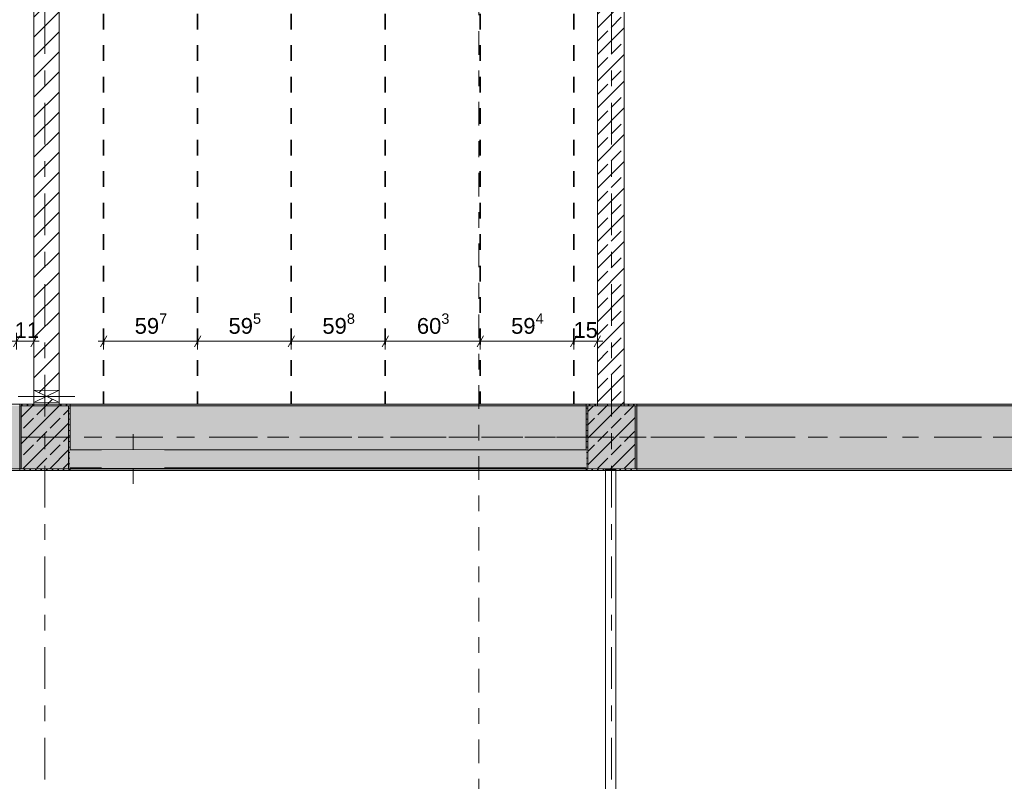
# Model space of a CAD drawing. Header units: metres. Extents: x -3.6 to 84.5, y -11 to 16.8.
# Tile 40 of 229: x 7.6 to 13.8, y 6.1 to 11. Entities that reach past the tile are written whole.
import ezdxf

# ---------------------------------------------------------------- set-up
doc = ezdxf.new("R2010")
doc.units = ezdxf.units.M
doc.header["$MEASUREMENT"] = 0
for name, pattern in [('Achse', [0.2, 0.1, -0.05, 0, -0.05]), ('Schnittlinie', [0.3, 0.15, -0.075, 0, -0.075]), ('Strichlinie doppelt', [0.546806, 0.264583, -0.105833, 0.070556, -0.105833]), ('Strichlinie eng', [0.115, 0.075, -0.04]), ('Wipeout_Contour', [1, 0, -1])]:
    doc.linetypes.add(name, pattern=pattern)
for name, color, linetype in [('155 - Bemaßung_ Beschriftung.Ausbau - Deckenelemente', 7, 'Continuous'), ('201a - Marker.Schnitt - optisch Grundriss', 7, 'Continuous'), ('451 - Universal.Achsen Raster', 7, 'Continuous'), ('605 - Struktur.Wand Innen', 7, 'Continuous'), ('607 - Struktur.Stütze', 7, 'Continuous'), ('608 - Struktur.Träger', 7, 'Continuous'), ('Abbruch_605 - Struktur.Wand Innen', 7, 'Continuous'), ('Neubau_605 - Struktur.Wand Innen', 7, 'Continuous')]:
    doc.layers.add(name, color=color, linetype=linetype)
doc.styles.add('ERSTELLTER_STIL_2', font='txt')
doc.linetypes.add('Abbruch 1', pattern='A,0,[1,2022.0244.A_L5A-PL04.10_iA_Deckenelemente 3.OG1.Shx,S=0.001984,R=0,X=0,Y=0],-0.25,0', length=0.25)
doc.dimstyles.new('ERSTELLTER_STIL__1', dxfattribs={"dimtxt": 0.1, "dimasz": 0.0532, "dimexe": 0.18, "dimexo": 0.0625, "dimgap": 0, "dimtad": 1, "dimtih": 1, "dimtoh": 1, "dimzin": 0, "dimdsep": 46, "dimtxsty": 'ERSTELLTER_STIL_2', "dimblk": 'ARROWHEAD_2', "dimblk1": 'ARROWHEAD_2', "dimblk2": 'ARROWHEAD_2', "dimcen": 0.09, "dimse1": 1, "dimse2": 1, "dimclrd": 7, "dimclre": 7, "dimclrt": 7, "dimazin": 0, "dimtfac": 1, "dimtdec": 4, "dimtmove": 0, "dimatfit": 3, "dimfxl": 1, "dimtolj": 1, "dimtzin": 0, "dimarcsym": 0})
doc.dimstyles.new('ERSTELLTER_STIL__2', dxfattribs={"dimtxt": 0.1, "dimasz": 0.0532, "dimexe": 0.18, "dimexo": 0.0625, "dimgap": 0, "dimtad": 1, "dimtih": 1, "dimtoh": 1, "dimzin": 0, "dimdsep": 46, "dimtxsty": 'ERSTELLTER_STIL_2', "dimblk": 'ARROWHEAD_2', "dimblk1": 'ARROWHEAD_2', "dimblk2": 'ARROWHEAD_2', "dimcen": 0.09, "dimse1": 1, "dimse2": 1, "dimclrd": 7, "dimclre": 7, "dimclrt": 7, "dimazin": 0, "dimtfac": 1, "dimtdec": 4, "dimtmove": 2, "dimatfit": 3, "dimfxl": 1, "dimtolj": 1, "dimtzin": 0, "dimarcsym": 0})
pattern_1 = [(45, (0, 0), (-0.08485281, 0.08485281), []), (45, (-0.04243, 0.04243), (-0.08485281, 0.08485281), [0.09, -0.03])]
pattern_2 = [(45, (0, 0), (-0.01767767, 0.01767767), [0, -0.025])]
pattern_3 = [(45, (0, 0), (-0.0636396, 0.0636396), [])]

# ---------------------------------------------------------------- blocks, each defined once
blk = doc.blocks.new('*D190')
at = {"layer": '155 - Bemaßung_ Beschriftung.Ausbau - Deckenelemente', "color": 7, "linetype": 'Continuous', "lineweight": 5}
for p, q in [((8.103, 8.8575), (8.103, 8.9625)), ((8.7, 8.8575), (8.7, 8.9625)), ((8.0688, 8.91), (8.103, 8.91)), ((8.1232, 8.945), (8.0828, 8.875)), ((8.103, 8.91), (8.7, 8.91)), ((8.7202, 8.945), (8.6798, 8.875))]:
    blk.add_line(p, q, dxfattribs=at)
at = {"layer": '155 - Bemaßung_ Beschriftung.Ausbau - Deckenelemente', "color": 7, "lineweight": 5, "insert": (8.3006, 8.9283), "char_height": 0.1, "attachment_point": 7, "style": 'ERSTELLTER_STIL_2'}
blk.add_mtext('\\A1;{\\pql;\\fArial|b0|i0|c0|p38;59\\fArial|b0|i0|c0|p38;\\A1{\\H.66x;\\S7^  ;}}', dxfattribs=at)
blk = doc.blocks.new('ARROWHEAD_2')
at = {"color": 0, "linetype": 'Continuous', "lineweight": 0}
for p, q in [((0, 0), (-1, 0)), ((-0.38, -0.66), (0.38, 0.66))]:
    blk.add_line(p, q, dxfattribs=at)
blk = doc.blocks.new('*D191')
at = {"layer": '155 - Bemaßung_ Beschriftung.Ausbau - Deckenelemente', "color": 7, "linetype": 'Continuous', "lineweight": 5}
for p, q in [((8.7, 8.8575), (8.7, 8.9625)), ((9.295, 8.8575), (9.295, 8.9625)), ((8.7202, 8.945), (8.6798, 8.875)), ((8.7, 8.91), (9.295, 8.91)), ((9.3152, 8.945), (9.2748, 8.875))]:
    blk.add_line(p, q, dxfattribs=at)
at = {"layer": '155 - Bemaßung_ Beschriftung.Ausbau - Deckenelemente', "color": 7, "lineweight": 5, "insert": (8.8966, 8.9283), "char_height": 0.1, "attachment_point": 7, "style": 'ERSTELLTER_STIL_2'}
blk.add_mtext('\\A1;{\\pql;\\fArial|b0|i0|c0|p38;59\\fArial|b0|i0|c0|p38;\\A1{\\H.66x;\\S5^  ;}}', dxfattribs=at)
blk = doc.blocks.new('*D192')
at = {"layer": '155 - Bemaßung_ Beschriftung.Ausbau - Deckenelemente', "color": 7, "linetype": 'Continuous', "lineweight": 5}
for p, q in [((9.295, 8.8575), (9.295, 8.9625)), ((9.893, 8.8575), (9.893, 8.9625)), ((9.3152, 8.945), (9.2748, 8.875)), ((9.295, 8.91), (9.893, 8.91)), ((9.9132, 8.945), (9.8728, 8.875))]:
    blk.add_line(p, q, dxfattribs=at)
at = {"layer": '155 - Bemaßung_ Beschriftung.Ausbau - Deckenelemente', "color": 7, "lineweight": 5, "insert": (9.4931, 8.9283), "char_height": 0.1, "attachment_point": 7, "style": 'ERSTELLTER_STIL_2'}
blk.add_mtext('\\A1;{\\pql;\\fArial|b0|i0|c0|p38;59\\fArial|b0|i0|c0|p38;\\A1{\\H.66x;\\S8^  ;}}', dxfattribs=at)
blk = doc.blocks.new('*D193')
at = {"layer": '155 - Bemaßung_ Beschriftung.Ausbau - Deckenelemente', "color": 7, "linetype": 'Continuous', "lineweight": 5}
for p, q in [((9.893, 8.8575), (9.893, 8.9625)), ((10.496, 8.8575), (10.496, 8.9625)), ((9.9132, 8.945), (9.8728, 8.875)), ((9.893, 8.91), (10.496, 8.91)), ((10.5162, 8.945), (10.4758, 8.875))]:
    blk.add_line(p, q, dxfattribs=at)
at = {"layer": '155 - Bemaßung_ Beschriftung.Ausbau - Deckenelemente', "color": 7, "lineweight": 5, "insert": (10.0936, 8.9283), "char_height": 0.1, "attachment_point": 7, "style": 'ERSTELLTER_STIL_2'}
blk.add_mtext('\\A1;{\\pql;\\fArial|b0|i0|c0|p38;60\\fArial|b0|i0|c0|p38;\\A1{\\H.66x;\\S3^  ;}}', dxfattribs=at)
blk = doc.blocks.new('*D194')
at = {"layer": '155 - Bemaßung_ Beschriftung.Ausbau - Deckenelemente', "color": 7, "linetype": 'Continuous', "lineweight": 5}
for p, q in [((10.496, 8.8575), (10.496, 8.9625)), ((11.09, 8.8575), (11.09, 8.9625)), ((10.5162, 8.945), (10.4758, 8.875)), ((10.496, 8.91), (11.09, 8.91)), ((11.1102, 8.945), (11.0698, 8.875))]:
    blk.add_line(p, q, dxfattribs=at)
at = {"layer": '155 - Bemaßung_ Beschriftung.Ausbau - Deckenelemente', "color": 7, "lineweight": 5, "char_height": 0.1, "attachment_point": 7, "style": 'ERSTELLTER_STIL_2'}
for s, insert in [('\\A1;{\\pql;\\fArial|b0|i0|c0|p38;59\\fArial|b0|i0|c0|p38;\\A1{\\H.66x;\\S4^  ;}}', (10.6921, 8.9283)), ('\\A1;{\\pql;\\fArial|b0|i0|c0|p38;15}', (11.0878, 8.93))]:
    blk.add_mtext(s, dxfattribs=dict(at, insert=insert))
blk = doc.blocks.new('*D195')
at = {"layer": '155 - Bemaßung_ Beschriftung.Ausbau - Deckenelemente', "color": 7, "linetype": 'Continuous', "lineweight": 5}
for p, q in [((11.09, 8.8575), (11.09, 8.9625)), ((11.24, 8.8575), (11.24, 8.9625)), ((11.1102, 8.945), (11.0698, 8.875)), ((11.09, 8.91), (11.24, 8.91)), ((11.2198, 8.875), (11.2602, 8.945)), ((11.24, 8.91), (11.2742, 8.91))]:
    blk.add_line(p, q, dxfattribs=at)
blk = doc.blocks.new('*D200')
at = {"layer": '155 - Bemaßung_ Beschriftung.Ausbau - Deckenelemente', "color": 7, "linetype": 'Continuous', "lineweight": 5}
for p, q in [((6.958, 8.8575), (6.958, 8.9625)), ((7.55, 8.8575), (7.55, 8.9625)), ((6.9782, 8.945), (6.9378, 8.875)), ((6.958, 8.91), (7.55, 8.91)), ((7.5702, 8.945), (7.5298, 8.875))]:
    blk.add_line(p, q, dxfattribs=at)
at = {"layer": '155 - Bemaßung_ Beschriftung.Ausbau - Deckenelemente', "color": 7, "lineweight": 5, "char_height": 0.1, "attachment_point": 7, "style": 'ERSTELLTER_STIL_2'}
for s, insert in [('\\A1;{\\pql;\\fArial|b0|i0|c0|p38;59\\fArial|b0|i0|c0|p38;\\A1{\\H.66x;\\S2^  ;}}', (7.1531, 8.9283)), ('\\A1;{\\pql;\\fArial|b0|i0|c0|p38;11}', (7.5381, 8.93))]:
    blk.add_mtext(s, dxfattribs=dict(at, insert=insert))
blk = doc.blocks.new('*D201')
at = {"layer": '155 - Bemaßung_ Beschriftung.Ausbau - Deckenelemente', "color": 7, "linetype": 'Continuous', "lineweight": 5}
for p, q in [((7.55, 8.8575), (7.55, 8.9625)), ((7.66, 8.8575), (7.66, 8.9625)), ((7.5702, 8.945), (7.5298, 8.875)), ((7.55, 8.91), (7.66, 8.91)), ((7.6398, 8.875), (7.6802, 8.945)), ((7.66, 8.91), (7.6942, 8.91))]:
    blk.add_line(p, q, dxfattribs=at)

msp = doc.modelspace()

# ---------------------------------------------------------------- hatches: boundary and pattern name
at = {"layer": '605 - Struktur.Wand Innen', "linetype": 'Continuous', "lineweight": 0, "true_color": 0x000000}
h = msp.add_hatch(dxfattribs=at)
h.set_pattern_fill('Beton__Stahlbeton_0001', color=18, style=0, pattern_type=2)
h.set_pattern_definition(pattern_1)
h.paths.add_polyline_path([(11.24, 8.5), (11.41, 8.5), (11.41, 13), (11.24, 13)])
at = {"layer": '607 - Struktur.Stütze', "linetype": 'Continuous', "lineweight": 0, "true_color": 0x000000}
h = msp.add_hatch(dxfattribs=at)
h.set_pattern_fill('Gips_0001', color=18, style=0, pattern_type=2)
h.set_pattern_definition(pattern_2)
h.paths.add_polyline_path([(7.57, 8.51), (7.57, 8.09), (7.89, 8.09), (7.89, 8.51), (7.82, 8.51), (7.82, 8.5), (7.88, 8.5), (7.88, 8.1), (7.58, 8.1), (7.58, 8.5), (7.66, 8.5), (7.66, 8.51)])
h = msp.add_hatch(dxfattribs=at)
h.set_pattern_fill('Gips_0001', color=18, style=0, pattern_type=2)
h.set_pattern_definition(pattern_2)
h.paths.add_polyline_path([(11.17, 8.09), (11.2925, 8.09), (11.2925, 8.1), (11.18, 8.1), (11.18, 8.5), (11.24, 8.5), (11.24, 8.51), (11.17, 8.51)])
h = msp.add_hatch(dxfattribs=at)
h.set_pattern_fill('Gips_0001', color=18, style=0, pattern_type=2)
h.set_pattern_definition(pattern_2)
h.paths.add_polyline_path([(11.3575, 8.09), (11.49, 8.09), (11.49, 8.51), (11.41, 8.51), (11.41, 8.5), (11.48, 8.5), (11.48, 8.1), (11.3575, 8.1)])
h = msp.add_hatch(dxfattribs=at)
h.set_pattern_fill('Beton__Stahlbeton_0001', color=18, style=0, pattern_type=2)
h.set_pattern_definition(pattern_1)
h.paths.add_polyline_path([(7.58, 8.1), (7.88, 8.1), (7.88, 8.5), (7.58, 8.5)])
h = msp.add_hatch(dxfattribs=at)
h.set_pattern_fill('Beton__Stahlbeton_0001', color=18, style=0, pattern_type=2)
h.set_pattern_definition(pattern_1)
h.paths.add_polyline_path([(11.18, 8.1), (11.48, 8.1), (11.48, 8.5), (11.18, 8.5)])
at = {"layer": '608 - Struktur.Träger', "linetype": 'Continuous', "lineweight": 0, "true_color": 0x000000}
h = msp.add_hatch(dxfattribs=at)
h.set_pattern_fill('Gips_0001', color=18, style=0, pattern_type=2)
h.set_pattern_definition(pattern_2)
h.paths.add_polyline_path([(7.89, 8.51), (7.89, 8.5), (11.17, 8.5), (11.17, 8.51)])
h = msp.add_hatch(dxfattribs=at)
h.set_pattern_fill('Gips_0001', color=18, style=0, pattern_type=2)
h.set_pattern_definition(pattern_2)
h.paths.add_polyline_path([(11.49, 8.5), (14.77, 8.5), (14.77, 8.51), (11.49, 8.51)])
h = msp.add_hatch(dxfattribs=at)
h.set_pattern_fill('Gips_0001', color=18, style=0, pattern_type=2)
h.set_pattern_definition(pattern_2)
h.paths.add_polyline_path([(14.77, 8.1), (11.49, 8.1), (11.49, 8.09), (14.77, 8.09)])
at = {"layer": 'Abbruch_605 - Struktur.Wand Innen', "linetype": 'Continuous', "lineweight": 0, "true_color": 0x000000}
h = msp.add_hatch(dxfattribs=at)
h.set_pattern_fill('MW_Ziegel_0001', color=18, style=0, pattern_type=2)
h.set_pattern_definition(pattern_3)
h.paths.add_polyline_path([(7.66, 8.6), (7.74, 8.56), (7.82, 8.6)])
h = msp.add_hatch(dxfattribs=at)
h.set_pattern_fill('MW_Ziegel_0001', color=18, style=0, pattern_type=2)
h.set_pattern_definition(pattern_3)
h.paths.add_polyline_path([(7.66, 8.52), (7.82, 8.52), (7.74, 8.56)])
at = {"layer": 'Neubau_605 - Struktur.Wand Innen', "linetype": 'Continuous', "lineweight": 0, "true_color": 0x000000}
for points in [[(8.49, 8.22), (8.09, 8.22), (8.29, 8.1625)], [(8.09, 8.105), (8.49, 8.105), (8.29, 8.1625)]]:
    msp.add_hatch(color=18, dxfattribs=at).paths.add_polyline_path(points)

# ---------------------------------------------------------------- linework, layer by layer
at = {"layer": '155 - Bemaßung_ Beschriftung.Ausbau - Deckenelemente', "color": 7, "linetype": 'Achse', "lineweight": 35}
for p, q in [((8.103, 12.99), (8.103, 8.51)), ((8.7, 12.99), (8.7, 8.51)), ((9.295, 12.99), (9.295, 8.51)), ((9.893, 12.99), (9.893, 8.51)), ((10.496, 12.99), (10.496, 8.51)), ((11.09, 12.99), (11.09, 8.51))]:
    msp.add_line(p, q, dxfattribs=at)
at = {"layer": '451 - Universal.Achsen Raster', "color": 160, "linetype": 'Strichlinie doppelt', "lineweight": 9, "true_color": 0x3232ff}
msp.add_line((64.935, 8.3), (-3.175, 8.3), dxfattribs=at)
at = {"layer": '605 - Struktur.Wand Innen', "color": 7, "linetype": 'Continuous', "lineweight": 18, "flags": 128}
for points in [[(11.24, 13), (11.24, 8.5)], [(11.41, 8.5), (11.41, 13)]]:
    msp.add_lwpolyline(points, dxfattribs=at)
at = {"layer": '605 - Struktur.Wand Innen', "color": 7, "linetype": 'Continuous', "lineweight": 13, "flags": 128}
for points in [[(8.49, 8.22), (8.09, 8.22)], [(8.09, 8.105), (8.49, 8.105)]]:
    msp.add_lwpolyline(points, dxfattribs=at)
at = {"layer": '607 - Struktur.Stütze', "color": 7, "linetype": 'Continuous', "lineweight": 5, "flags": 128}
for points in [[(7.66, 8.51), (7.57, 8.51), (7.57, 8.09), (7.89, 8.09), (7.89, 8.51), (7.82, 8.51)], [(11.24, 8.51), (11.17, 8.51), (11.17, 8.09), (11.2925, 8.09)], [(11.3575, 8.09), (11.49, 8.09), (11.49, 8.51), (11.41, 8.51)]]:
    msp.add_lwpolyline(points, dxfattribs=at)
at = {"layer": '607 - Struktur.Stütze', "color": 7, "linetype": 'Continuous', "lineweight": 13, "flags": 128}
for points in [[(7.58, 8.1), (7.88, 8.1), (7.88, 8.5), (7.58, 8.5)], [(11.18, 8.1), (11.48, 8.1), (11.48, 8.5), (11.18, 8.5)]]:
    msp.add_lwpolyline(points, close=True, dxfattribs=at)
at = {"layer": '608 - Struktur.Träger', "color": 7, "linetype": 'Continuous', "lineweight": 5}
for p, q in [((7.89, 8.51), (7.89, 8.5)), ((11.17, 8.51), (7.89, 8.51)), ((11.17, 8.51), (11.17, 8.5)), ((11.49, 8.51), (11.49, 8.5)), ((14.77, 8.51), (11.49, 8.51)), ((11.49, 8.1), (11.49, 8.09)), ((14.77, 8.09), (11.49, 8.09))]:
    msp.add_line(p, q, dxfattribs=at)
at = {"layer": '608 - Struktur.Träger', "color": 7, "linetype": 'Continuous', "lineweight": 13}
for p, q in [((11.17, 8.5), (7.89, 8.5)), ((11.49, 8.5), (11.17, 8.5)), ((14.77, 8.5), (11.49, 8.5))]:
    msp.add_line(p, q, dxfattribs=at)
at = {"layer": '608 - Struktur.Träger', "color": 7, "linetype": 'Achse', "lineweight": 9}
msp.add_line((0.38, 8.3), (61.88, 8.3), dxfattribs=at)
at = {"layer": 'Abbruch_605 - Struktur.Wand Innen', "color": 7, "linetype": 'Abbruch 1', "lineweight": 18}
for p, q in [((7.82, 8.6), (7.66, 8.6)), ((7.66, 8.52), (7.82, 8.52))]:
    msp.add_line(p, q, dxfattribs=at)
at = {"layer": 'Abbruch_605 - Struktur.Wand Innen', "color": 160, "linetype": 'Abbruch 1', "lineweight": 5, "true_color": 0x3232ff}
for p, q in [((7.56, 8.56), (7.92, 8.56)), ((7.56, 8.56), (7.92, 8.56)), ((8.29, 8.32), (8.29, 8.005))]:
    msp.add_line(p, q, dxfattribs=at)
at = {"layer": 'Abbruch_605 - Struktur.Wand Innen', "color": 7, "linetype": 'Abbruch 1', "lineweight": 13}
for p, q in [((8.09, 8.22), (8.09, 8.105)), ((8.49, 8.105), (8.49, 8.22))]:
    msp.add_line(p, q, dxfattribs=at)
at = {"layer": 'Abbruch_605 - Struktur.Wand Innen', "color": 7, "linetype": 'Abbruch 1', "lineweight": 18, "flags": 128}
for points in [[(7.66, 8.6), (7.66, 8.52)], [(7.82, 8.52), (7.82, 8.6)]]:
    msp.add_lwpolyline(points, dxfattribs=at)
at = {"layer": 'Neubau_605 - Struktur.Wand Innen', "color": 1, "linetype": 'Continuous', "lineweight": 9}
for p, q in [((7.66, 8.52), (7.82, 8.6)), ((7.66, 8.6), (7.82, 8.52))]:
    msp.add_line(p, q, dxfattribs=at)
at = {"layer": 'Neubau_605 - Struktur.Wand Innen', "color": 1, "linetype": 'Strichlinie eng', "lineweight": 9}
for p, q in [((8.09, 8.22), (8.49, 8.105)), ((8.49, 8.22), (8.09, 8.105))]:
    msp.add_line(p, q, dxfattribs=at)

# ---------------------------------------------------------------- dimensions: what is measured, and where the dimension line sits
at = {"layer": '155 - Bemaßung_ Beschriftung.Ausbau - Deckenelemente', "color": 7, "linetype": 'Continuous', "lineweight": 5}
for base, p1, p2, dimstyle, picture, middle in [((11.24, 8.91), (11.09, 8.51), (11.24, 10.7375), 'ERSTELLTER_STIL__2', '*D195', (11.164, 8.98)), ((8.7, 8.91), (8.103, 8.51), (8.7, 8.51), 'ERSTELLTER_STIL__1', '*D190', (8.5119, 8.98)), ((9.295, 8.9099822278), (8.7, 8.5099826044), (9.295, 8.5099826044), 'ERSTELLTER_STIL__1', '*D191', (9.1078662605, 8.9799822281)), ((9.893, 8.91), (9.295, 8.51), (9.893, 8.51), 'ERSTELLTER_STIL__1', '*D192', (9.7044, 8.98)), ((10.496, 8.91), (9.893, 8.51), (10.496, 8.51), 'ERSTELLTER_STIL__1', '*D193', (10.3049, 8.98)), ((11.09, 8.91), (10.496, 8.51), (11.09, 8.51), 'ERSTELLTER_STIL__1', '*D194', (10.9034, 8.98))]:
    dim = msp.add_linear_dim(base=base, p1=p1, p2=p2, dimstyle=dimstyle, dxfattribs=at)
    dim.commit()
    dim.dimension.update_dxf_attribs({"geometry": picture, "text_midpoint": middle, "dimtype": 160})

# ---------------------------------------------------------------- next in the draw order: wipeouts: each hides what was drawn before it
at = {"color": 254, "linetype": 'Wipeout_Contour', "lineweight": 0, "ltscale": 53.275121}
msp.add_wipeout([(7.82, 13), (7.66, 13), (7.66, 8.6), (7.82, 8.6)], dxfattribs=at).dxf.layer = '605 - Struktur.Wand Innen'
at = {"color": 254, "linetype": 'Wipeout_Contour', "lineweight": 0, "ltscale": 46.049729}
msp.add_wipeout([(7.82, 8.52), (7.66, 8.52), (7.66, 8.5), (7.82, 8.5)], dxfattribs=at).dxf.layer = '605 - Struktur.Wand Innen'
at = {"color": 254, "linetype": 'Wipeout_Contour', "lineweight": 0, "ltscale": 50.280961}
msp.add_wipeout([(7.89, 8.105), (11.17, 8.105), (11.17, 8.22), (7.89, 8.22)], dxfattribs=at).dxf.layer = '605 - Struktur.Wand Innen'
at = {"color": 254, "linetype": 'Wipeout_Contour', "lineweight": 0, "ltscale": 55.721968}
msp.add_wipeout([(11.2925, 8.1), (11.2925, 8.095), (11.3575, 8.095), (11.3575, 8.1)], dxfattribs=at).dxf.layer = '605 - Struktur.Wand Innen'

# ---------------------------------------------------------------- next in the draw order: hatches: boundary and pattern name
at = {"layer": '605 - Struktur.Wand Innen', "linetype": 'Continuous', "lineweight": 0, "true_color": 0x000000}
h = msp.add_hatch(dxfattribs=at)
h.set_pattern_fill('MW_Ziegel_0001', color=18, style=0, pattern_type=2)
h.set_pattern_definition(pattern_3)
h.paths.add_polyline_path([(7.82, 13), (7.66, 13), (7.66, 8.6), (7.82, 8.6)])
h = msp.add_hatch(dxfattribs=at)
h.set_pattern_fill('MW_Ziegel_0001', color=18, style=0, pattern_type=2)
h.set_pattern_definition(pattern_3)
h.paths.add_polyline_path([(7.82, 8.52), (7.66, 8.52), (7.66, 8.5), (7.82, 8.5)])
h = msp.add_hatch(dxfattribs=at)
h.set_pattern_fill('MW_Ziegel_0001', color=18, style=0, pattern_type=2)
h.set_pattern_definition(pattern_3)
h.paths.add_polyline_path([(11.2925, 8.1), (11.2925, 8.095), (11.3575, 8.095), (11.3575, 8.1)])
at = {"layer": '608 - Struktur.Träger', "linetype": 'Continuous', "lineweight": 0, "true_color": 0x000000}
h = msp.add_hatch(dxfattribs=at)
h.set_pattern_fill('Beton__Stahlbeton_0001', color=18, style=0, pattern_type=2)
h.set_pattern_definition(pattern_1)
h.paths.add_polyline_path([(0.69, 8.5), (0.38, 8.5), (0.38, 8.1), (0.69, 8.1), (7.57, 8.1), (7.89, 8.1), (11.17, 8.1), (11.49, 8.1), (14.77, 8.1), (15.09, 8.1), (18.37, 8.1), (18.69, 8.1), (22.05, 8.1), (22.2, 8.1), (25.57, 8.1), (25.89, 8.1), (29.25, 8.1), (29.4, 8.1), (32.77, 8.1), (33.09, 8.1), (39.97, 8.1), (40.29, 8.1), (47.17, 8.1), (47.49, 8.1), (50.77, 8.1), (51.09, 8.1), (54.37, 8.1), (54.69, 8.1), (61.57, 8.1), (61.88, 8.1), (61.88, 8.5), (61.57, 8.5), (58.195, 8.5), (58.055, 8.5), (54.69, 8.5), (54.37, 8.5), (51.09, 8.5), (50.77, 8.5), (47.49, 8.5), (47.17, 8.5), (43.81, 8.5), (43.67, 8.5), (40.29, 8.5), (39.97, 8.5), (36.61, 8.5), (36.46, 8.5), (33.09, 8.5), (32.77, 8.5), (29.4, 8.5), (29.25, 8.5), (25.89, 8.5), (25.57, 8.5), (22.2, 8.5), (22.05, 8.5), (18.69, 8.5), (18.37, 8.5), (15.09, 8.5), (14.77, 8.5), (11.49, 8.5), (11.17, 8.5), (7.89, 8.5), (7.57, 8.5), (4.21, 8.5), (4.05, 8.5)])
h = msp.add_hatch(dxfattribs=at)
h.set_pattern_fill('Gips_0001', color=18, style=0, pattern_type=2)
h.set_pattern_definition(pattern_2)
h.paths.add_polyline_path([(7.89, 8.1), (7.89, 8.09), (11.17, 8.09), (11.17, 8.1)])

# ---------------------------------------------------------------- next in the draw order: linework, layer by layer
at = {"layer": '201a - Marker.Schnitt - optisch Grundriss', "color": 7, "linetype": 'Schnittlinie', "lineweight": 13}
msp.add_line((10.488, 14.48), (10.488, -0.78), dxfattribs=at)
at = {"layer": '451 - Universal.Achsen Raster', "color": 160, "linetype": 'Strichlinie doppelt', "lineweight": 9, "true_color": 0x3232ff}
for p, q in [((7.73, -10.585), (7.73, 16.355)), ((11.33, -10.585), (11.33, 16.355))]:
    msp.add_line(p, q, dxfattribs=at)
at = {"layer": '605 - Struktur.Wand Innen', "color": 7, "linetype": 'Continuous', "lineweight": 18}
msp.add_line((11.2925, 8.095), (11.3575, 8.095), dxfattribs=at)
at = {"layer": '605 - Struktur.Wand Innen', "color": 7, "linetype": 'Continuous', "lineweight": 13}
for p, q in [((11.2925, 8.095), (11.2925, 6.005)), ((11.3575, 6.005), (11.3575, 8.095))]:
    msp.add_line(p, q, dxfattribs=at)
at = {"layer": '605 - Struktur.Wand Innen', "color": 7, "linetype": 'Continuous', "lineweight": 18, "flags": 128}
for points in [[(7.66, 13), (7.66, 8.6)], [(7.82, 8.6), (7.82, 13)], [(7.66, 8.52), (7.66, 8.5)], [(7.82, 8.5), (7.82, 8.52)], [(11.2925, 8.1), (11.2925, 8.095)], [(11.3575, 8.095), (11.3575, 8.1)]]:
    msp.add_lwpolyline(points, dxfattribs=at)
at = {"layer": '605 - Struktur.Wand Innen', "color": 7, "linetype": 'Continuous', "lineweight": 13, "flags": 128}
for points in [[(8.09, 8.22), (7.89, 8.22)], [(11.17, 8.22), (8.49, 8.22)], [(7.89, 8.105), (8.09, 8.105)], [(8.49, 8.105), (11.17, 8.105)]]:
    msp.add_lwpolyline(points, dxfattribs=at)
at = {"layer": '608 - Struktur.Träger', "color": 7, "linetype": 'Continuous', "lineweight": 13}
for p, q in [((0.38, 8.51), (61.88, 8.51)), ((7.89, 8.5), (7.57, 8.5)), ((0.38, 8.09), (61.88, 8.09))]:
    msp.add_line(p, q, dxfattribs=at)
at = {"layer": '608 - Struktur.Träger', "color": 7, "linetype": 'Continuous', "lineweight": 5}
for p, q in [((7.89, 8.1), (7.89, 8.09)), ((11.17, 8.09), (7.89, 8.09)), ((11.17, 8.1), (11.17, 8.09))]:
    msp.add_line(p, q, dxfattribs=at)
at = {"layer": '608 - Struktur.Träger', "color": 7, "linetype": 'Continuous', "lineweight": 13, "flags": 128}
msp.add_lwpolyline([(47.49, 8.1), (47.17, 8.1), (40.29, 8.1), (39.97, 8.1), (33.09, 8.1), (32.77, 8.1), (29.4, 8.1), (29.25, 8.1), (25.89, 8.1), (25.57, 8.1), (22.2, 8.1), (22.05, 8.1), (18.69, 8.1), (18.37, 8.1), (15.09, 8.1), (14.77, 8.1), (11.49, 8.1), (11.17, 8.1), (7.89, 8.1), (7.57, 8.1), (0.69, 8.1), (0.38, 8.1)], dxfattribs=at)

# ---------------------------------------------------------------- next in the draw order: dimensions: what is measured, and where the dimension line sits
at = {"layer": '155 - Bemaßung_ Beschriftung.Ausbau - Deckenelemente', "color": 7, "linetype": 'Continuous', "lineweight": 5}
for base, p1, p2, dimstyle, picture, middle in [((7.66, 8.91), (7.55, 8.51), (7.66, 10.75), 'ERSTELLTER_STIL__2', '*D201', (7.6143, 8.98)), ((7.55, 8.91), (6.958, 8.51), (7.55, 8.51), 'ERSTELLTER_STIL__1', '*D200', (7.3644, 8.98))]:
    dim = msp.add_linear_dim(base=base, p1=p1, p2=p2, dimstyle=dimstyle, dxfattribs=at)
    dim.commit()
    dim.dimension.update_dxf_attribs({"geometry": picture, "text_midpoint": middle, "dimtype": 160})

doc.saveas('drawing.dxf')
